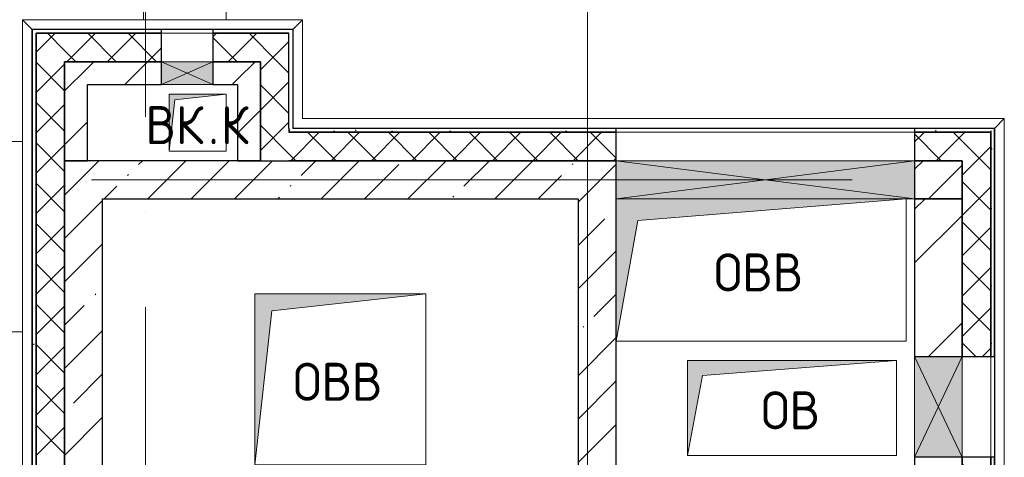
# Model space of a CAD drawing. Header units: millimetres. Extents: x -30540 to 150652, y -11730 to 123410.
# Tile 29 of 113: x -1650 to 3527, y 84340 to 86642. Entities that reach past the tile are written whole.
import ezdxf

# ---------------------------------------------------------------- set-up
doc = ezdxf.new("R2010")
doc.units = ezdxf.units.MM
doc.linetypes.add('ADSK_Линия сетки', pattern=[5000, 4000, -500, 0, -500])
for name, color, linetype, lineweight in [('A-____-NOTE-TEXT', 7, 'Continuous', 18), ('A-GENM-____-OTLN', 7, 'Continuous', 18), ('A-GLAZ-____-MCUT', 7, 'Continuous', 9), ('A-GLAZ-____-OTLN', 7, 'Continuous', 18), ('A-ROOF-____-OTLN', 7, 'Continuous', 18), ('A-ROOF-____-PATT', 7, 'Continuous', 18), ('A-WALL-____-MCUT', 7, 'Continuous', 40), ('A-WALL-____-OTLN', 7, 'Continuous', 18), ('A-WALL-____-PATT', 7, 'Continuous', 40), ('I-WALL-____-MCUT', 7, 'Continuous', 40), ('I-WALL-____-OTLN', 7, 'Continuous', 18), ('M-EQPM-____-OTLN', 7, 'Continuous', 18), ('S-GRID-____-OTLN', 7, 'Continuous', 9)]:
    doc.layers.add(name, color=color, linetype=linetype, lineweight=lineweight)
doc.styles.add('GOST Common', font='GOST_Common.ttf', dxfattribs={"height": 200})
pattern_1 = [(45, (0, 0), (-228.0985, 228.0985), []), (45, (228.1, 0), (-228.0985, 228.0985), [403.225, -80.645, 6.706, -73.939])]
pattern_2 = [(45, (0, 0), (-424.264, 424.264), []), (45, (0, 282.8), (-424.264, 424.264), [])]
pattern_3 = [(45, (0, 0), (-106.06602, 106.06602), []), (135, (0, 0), (-106.06602, -106.06602), [])]
pattern_4 = [(0, (0, 0), (406.4, 101.6), [6.706, -298.094, 6.706, -298.094, -1625.6]), (0, (0, 0), (406.4, 101.6), [-609.6, 6.706, -602.894, 6.706, -298.094, -711.2]), (0, (0, 0), (406.4, 101.6), [-1524, 6.706, -196.494, 6.706, -501.294]), (120, (152.4, 50.8), (-291.18818, 301.15272), [6.706, -298.094, 6.706, -298.094, -1625.6]), (120, (152.4, 50.8), (-291.18818, 301.15272), [-609.6, 6.706, -602.894, 6.706, -298.094, -711.2]), (120, (152.4, 50.8), (-291.18818, 301.15272), [-1524, 6.706, -196.494, 6.706, -501.294]), (240, (203.2, 254), (-115.21182, -402.75272), [6.706, -298.094, 6.706, -298.094, -1625.6]), (240, (203.2, 254), (-115.21182, -402.75272), [-609.6, 6.706, -602.894, 6.706, -298.094, -711.2]), (240, (203.2, 254), (-115.21182, -402.75272), [-1524, 6.706, -196.494, 6.706, -501.294])]

# ---------------------------------------------------------------- blocks, each defined once
blk = doc.blocks.new('АР_Канал вертикальный прямоугольный - ОВВ-8324429-Кровля ЭЛ')
at = {"layer": 'M-EQPM-____-OTLN', "lineweight": 13, "true_color": 0xe2e2e2}
blk.add_hatch(color=254, dxfattribs=at).paths.add_polyline_path([(-762.5, -375), (-648.8, 261.2), (762.5, 375), (-762.5, 375), (-762.5, 348.7)])
at = {"layer": 'M-EQPM-____-OTLN', "color": 253, "lineweight": 13, "true_color": 0xaaaaaa}
for p, q in [((762.5, 375), (-762.5, 375)), ((762.5, 375), (-762.5, 375)), ((-762.5, 375), (762.5, 375)), ((-648.8, 261.2), (762.5, 375)), ((-648.8, 261.2), (762.5, 375)), ((762.5, -375), (762.5, 375)), ((762.5, 375), (762.5, -375)), ((-762.5, -375), (-648.8, 261.2)), ((-762.5, -375), (-648.8, 261.2)), ((-762.5, -375), (762.5, -375)), ((762.5, -375), (-762.5, -375))]:
    blk.add_line(p, q, dxfattribs=at)
blk = doc.blocks.new('АР_Канал вертикальный прямоугольный - ВК_К-7548682-Кровля ЭЛ')
at = {"layer": 'M-EQPM-____-OTLN', "lineweight": 13, "true_color": 0xe2e2e2}
blk.add_hatch(color=254, dxfattribs=at).paths.add_polyline_path([(-150, -150), (-120, 120), (150, 150), (-150, 150)])
at = {"layer": 'M-EQPM-____-OTLN', "color": 253, "lineweight": 13, "true_color": 0xaaaaaa}
for p, q in [((150, 150), (-150, 150)), ((-150, 150), (-150, -150)), ((150, 150), (-150, 150)), ((-150, 150), (-150, -150)), ((-150, -150), (-150, 150)), ((-150, 150), (150, 150)), ((-150, -150), (-120, 120)), ((-150, -150), (-120, 120)), ((-120, 120), (150, 150)), ((-120, 120), (150, 150)), ((150, -150), (150, 150)), ((150, 150), (150, -150)), ((-150, -150), (150, -150)), ((150, -150), (-150, -150))]:
    blk.add_line(p, q, dxfattribs=at)
blk = doc.blocks.new('АР_Канал вертикальный прямоугольный - ОВ-7937886-Кровля ЭЛ')
at = {"layer": 'M-EQPM-____-OTLN', "lineweight": 13, "true_color": 0xe2e2e2}
blk.add_hatch(color=254, dxfattribs=at).paths.add_polyline_path([(-550, -250), (-470, 170), (550, 250), (-550, 250), (-550, -116.6)])
at = {"layer": 'M-EQPM-____-OTLN', "color": 253, "lineweight": 13, "true_color": 0xaaaaaa}
for p, q in [((550, 250), (-550, 250)), ((-550, 250), (-550, -250)), ((550, 250), (-550, 250)), ((-550, 250), (-550, -250)), ((-550, -250), (-550, 250)), ((-550, 250), (550, 250)), ((-470, 170), (550, 250)), ((-470, 170), (550, 250)), ((550, -250), (550, 250)), ((550, 250), (550, -250)), ((-550, -250), (-470, 170)), ((-550, -250), (-470, 170)), ((-550, -250), (550, -250)), ((550, -250), (-550, -250))]:
    blk.add_line(p, q, dxfattribs=at)
blk = doc.blocks.new('АР_Канал вертикальный прямоугольный - ОВВ-9070815-Кровля ЭЛ')
at = {"layer": 'M-EQPM-____-OTLN', "lineweight": 13, "true_color": 0xe2e2e2}
blk.add_hatch(color=254, dxfattribs=at).paths.add_polyline_path([(-450, -450), (-360, 360), (450, 450), (-450, 450), (-450, -266.6)])
at = {"layer": 'M-EQPM-____-OTLN', "color": 253, "lineweight": 13, "true_color": 0xaaaaaa}
for p, q in [((450, 450), (-450, 450)), ((-450, 450), (-450, -450)), ((-450, -450), (-450, 450)), ((-450, 450), (450, 450)), ((-360, 360), (450, 450)), ((-360, 360), (450, 450)), ((450, 450), (450, -450)), ((-450, -450), (-360, 360)), ((-450, -450), (-360, 360)), ((450, -450), (-450, -450))]:
    blk.add_line(p, q, dxfattribs=at)
blk = doc.blocks.new('АР_Отверстие прямоугольное - ОВВ-8324430-Кровля ЭЛ')
at = {"layer": 'A-GLAZ-____-OTLN', "lineweight": 13, "true_color": 0xf0f0f0}
blk.add_hatch(color=7, dxfattribs=at).paths.add_polyline_path([(-660, 100), (-660, -100), (910, -100), (910, 100)])
at = {"layer": 'A-GLAZ-____-MCUT', "color": 253, "lineweight": 15, "true_color": 0xaaaaaa}
for p, q in [((-660, 100), (-660, -100)), ((910, 100), (910, -100))]:
    blk.add_line(p, q, dxfattribs=at)
at = {"layer": 'A-GLAZ-____-OTLN', "color": 253, "lineweight": 5, "true_color": 0xaaaaaa}
for p, q in [((910, 100), (-660, -100)), ((-660, 100), (910, -100))]:
    blk.add_line(p, q, dxfattribs=at)
at = {"layer": 'A-GLAZ-____-OTLN', "color": 253, "lineweight": 13, "true_color": 0xaaaaaa}
for p, q in [((910, 100), (-660, 100)), ((-660, 100), (-660, -100)), ((910, -100), (910, 100)), ((-660, -100), (910, -100))]:
    blk.add_line(p, q, dxfattribs=at)
blk = doc.blocks.new('АР_Отверстие прямоугольное - ОВВ-7977671-Кровля ЭЛ')
at = {"layer": 'A-GLAZ-____-OTLN', "lineweight": 13, "true_color": 0xf0f0f0}
blk.add_hatch(color=7, dxfattribs=at).paths.add_polyline_path([(390, -125), (390, 125), (-140, 125), (-140, -125), (246.6, -125)])
at = {"layer": 'A-GLAZ-____-MCUT', "color": 253, "lineweight": 15, "true_color": 0xaaaaaa}
for p, q in [((-140, 125), (-140, -125)), ((390, 125), (390, -125))]:
    blk.add_line(p, q, dxfattribs=at)
at = {"layer": 'A-GLAZ-____-OTLN', "color": 253, "lineweight": 5, "true_color": 0xaaaaaa}
for p, q in [((390, 125), (-140, -125)), ((-140, 125), (390, -125))]:
    blk.add_line(p, q, dxfattribs=at)
at = {"layer": 'A-GLAZ-____-OTLN', "color": 253, "lineweight": 13, "true_color": 0xaaaaaa}
for p, q in [((390, 125), (-140, 125)), ((-140, 125), (-140, -125)), ((390, -125), (390, 125)), ((-140, -125), (390, -125))]:
    blk.add_line(p, q, dxfattribs=at)
blk = doc.blocks.new('АР_Отверстие прямоугольное - ВК-8884799-Кровля ЭЛ')
at = {"layer": 'A-GLAZ-____-OTLN', "lineweight": 13, "true_color": 0xf0f0f0}
blk.add_hatch(color=7, dxfattribs=at).paths.add_polyline_path([(196.6, 60), (-10, 60), (-10, -60), (260, -60), (260, 60)])
at = {"layer": 'A-GLAZ-____-MCUT', "color": 253, "lineweight": 15, "true_color": 0xaaaaaa}
for p, q in [((-10, 60), (-10, -60)), ((260, 60), (260, -60))]:
    blk.add_line(p, q, dxfattribs=at)
at = {"layer": 'A-GLAZ-____-OTLN', "color": 253, "lineweight": 5, "true_color": 0xaaaaaa}
for p, q in [((260, 60), (-10, -60)), ((-10, 60), (260, -60))]:
    blk.add_line(p, q, dxfattribs=at)
at = {"layer": 'A-GLAZ-____-OTLN', "color": 253, "lineweight": 13, "true_color": 0xaaaaaa}
for p, q in [((260, 60), (-10, 60)), ((-10, 60), (-10, -60)), ((260, -60), (260, 60)), ((-10, -60), (260, -60))]:
    blk.add_line(p, q, dxfattribs=at)
blk = doc.blocks.new('_GM_Dt-St-D_Фартук гнутый из оцинкованной стали_Пристенный_Тип 1__c-верхняя кромка с отгибом_ - ФС-1_3_50х70У100-1_5_t__RAL7016-8073888-Кровля ЭЛ')
at = {"layer": 'A-GENM-____-OTLN', "color": 253, "lineweight": 13, "true_color": 0xaaaaaa}
for p, q in [((50, 1.5), (50, 0)), ((3741.5, 0), (50, 0)), ((2041.5, 1.5), (471.5, 1.5)), ((3741.5, 0), (3741.5, 1.5)), ((0, -50), (50, 0)), ((3691.5, -50), (0, -50))]:
    blk.add_line(p, q, dxfattribs=at)
blk = doc.blocks.new('_GM_Dt-St-D_Фартук гнутый из оцинкованной стали_Пристенный_Тип 1__c-верхняя кромка с отгибом_ - ФС-1_3_50х70У100-1_5_t__RAL7016-8073703-Кровля ЭЛ')
at = {"layer": 'A-GENM-____-OTLN', "color": 253, "lineweight": 13, "true_color": 0xaaaaaa}
for p, q in [((50, 1.5), (50, 0)), ((71.5, 1.5), (50, 1.5)), ((1423, 0), (50, 0)), ((1423, 0), (1423, 1.5)), ((1423, 0), (1473, -50)), ((0, -50), (50, 0)), ((1473, -50), (0, -50))]:
    blk.add_line(p, q, dxfattribs=at)
blk = doc.blocks.new('_GM_Dt-St-D_Фартук гнутый из оцинкованной стали_Пристенный_Тип 1__c-верхняя кромка с отгибом_ - ФС-1_3_50х70У100-1_5_t__RAL7016-8073831-Кровля ЭЛ')
at = {"layer": 'A-GENM-____-OTLN', "color": 253, "lineweight": 13, "true_color": 0xaaaaaa}
for p, q in [((521.5, 1.5), (0, 1.5)), ((521.5, 0), (0, 0)), ((521.5, 0), (521.5, 1.5)), ((521.5, 0), (571.5, -50)), ((571.5, -50), (50, -50))]:
    blk.add_line(p, q, dxfattribs=at)
blk = doc.blocks.new('_GM_Dt-St-D_Фартук гнутый из оцинкованной стали_Пристенный_Тип 1__c-верхняя кромка с отгибом_ - ФС-1_3_50х70У100-1_5_t__RAL7016-8158985-Кровля ЭЛ')
at = {"layer": 'A-GENM-____-OTLN', "color": 253, "lineweight": 13, "true_color": 0xaaaaaa}
for p, q in [((0, -50), (50, 0)), ((50, 1.5), (50, 0)), ((5313, 0), (50, 0)), ((5313, 0), (5313, 1.5)), ((5313, 0), (5363, -50)), ((5363, -50), (0, -50))]:
    blk.add_line(p, q, dxfattribs=at)
blk = doc.blocks.new('_GM_Dt-St-D_Фартук гнутый из оцинкованной стали_Пристенный_Тип 1__c-верхняя кромка с отгибом_ - ФС-1_3_50х70У100-1_5_t__RAL7016-V28-Кровля ЭЛ')
at = {"layer": 'A-GENM-____-OTLN', "color": 253, "lineweight": 13, "true_color": 0xaaaaaa}
for p, q in [((0, -50), (50, 0)), ((50, 1.5), (50, 0)), ((5313, 0), (50, 0)), ((4111.5, 1.5), (3581.5, 1.5)), ((5313, 0), (5313, 1.5)), ((5313, 0), (5363, -50)), ((5363, -50), (0, -50))]:
    blk.add_line(p, q, dxfattribs=at)
blk = doc.blocks.new('Наметкина 10_РД_АР_К1_отсоединено_rvt-1-Кровля ЭЛ')
at = {"layer": 'A-ROOF-____-PATT', "lineweight": 5, "true_color": 0xd2d2d2}
h = blk.add_hatch(dxfattribs=at)
h.set_pattern_fill('FP_6', color=254, style=0, pattern_type=2)
h.set_pattern_definition([(0, (0, 0), (0, 1000), []), (90, (0, 0), (-1000, 6e-14), [])])
h.paths.add_polyline_path([(-4928.5, 32164), (8725.3, 32164), (8725.3, 43350), (935.3, 43350), (935.3, 54289), (-1644.7, 54289), (-1644.7, 60150), (-464.7, 60150), (-464.7, 69650), (1013.8, 69650), (1012.3, 81278.5), (-1636.2, 81278.5), (-1636.2, 86641.5), (-564.7, 86641.5), (-564.7, 91950), (655.3, 91950), (655.3, 88074), (1555.3, 88074), (1555.3, 91850), (4135.3, 91850), (4135.3, 88074), (5035.3, 88074), (5035.3, 92950), (-11844.7, 92950), (-11844.7, 87234), (-10944.7, 87234), (-10944.7, 91950), (-8944.7, 91950), (-8944.7, 89950), (-8964.7, 89950), (-8964.7, 81980), (-13264.7, 81980), (-13264.7, 80980), (-7964.7, 80980), (-7964.7, 86374), (-6114.7, 86374), (-6114.7, 91950), (-1664.7, 91950), (-1664.7, 87470), (-2464.7, 87470), (-2464.7, 85540), (-4939.3, 85540), (-4939.3, 83313.9), (-4582.2, 83520), (-4577.2, 83511.3), (-4939.3, 83302.3), (-4939.3, 83171.5), (-3443.5, 83171.5), (-4032.2, 83511.3), (-4027.2, 83520), (-3423.5, 83171.5), (-2708.2, 83170), (-2708.2, 79971.5), (113.8, 79971.5), (113.8, 79650), (135.3, 79650), (135.3, 79350), (113.8, 79350), (113.8, 72890), (-2634.7, 72890), (-2634.7, 77050), (-12364.7, 77050), (-12364.7, 60150), (-3984.5, 60150), (-3984.5, 61050), (-11464.7, 61050), (-11464.7, 66650), (-10005.7, 66650), (-10005.7, 67499.8), (-9905.7, 67499.8), (-9905.7, 66650), (-8064.7, 66650), (-8064.7, 71650), (-8964.7, 71650), (-8964.7, 67650), (-11464.7, 67650), (-11464.7, 76050), (-3634.7, 76050), (-3634.7, 71890), (-1464.7, 71890), (-1464.7, 61050), (-3884.5, 61050), (-3884.5, 60150), (-2644.7, 60150), (-2644.7, 56441.5), (-2423.2, 56439.9), (-2423.2, 55268.5), (-2644.7, 55268.5), (-2644.7, 54289), (-3224.7, 54289), (-3224.3, 49541.5), (-2224.7, 49541.5), (-2224.7, 53389), (-164.7, 53389), (-164.7, 43954), (-5124.7, 43954), (-5123.2, 43431.5), (-5073.2, 43431.5), (-5073.2, 41668.5), (-5124.7, 41668.5), (-5124.7, 40650), (-3749.7, 40650), (-3749.7, 42500), (-3326.2, 42500), (-3304.7, 42521.5), (5456.8, 42521.5), (5456.8, 42500), (7825.3, 42500), (7825.3, 33064), (-5614.7, 33064), (-5614.7, 35439), (-2114.7, 35439), (-2114.7, 36339), (-6514.7, 36339), (-6514.7, 33064), (-11464.7, 33064), (-11464.7, 38676.9), (-8114.7, 38676.9), (-8114.7, 39950), (-11064.7, 39950), (-11062.7, 41950), (-8114.7, 41949), (-8114.7, 46108.5), (-5124.7, 46108.5), (-5124.7, 43980), (-4214.7, 43980), (-4214.7, 47208.5), (-6206.2, 47208.5), (-6206.2, 47964), (-9014.7, 47964), (-9015.7, 42949), (-11464.7, 42949), (-11464.7, 55136), (-12364.7, 55136), (-12364.7, 32164)])
at = {"layer": 'A-WALL-____-PATT', "lineweight": 5, "true_color": 0xaaaaaa}
h = blk.add_hatch(dxfattribs=at)
h.set_pattern_fill('FP_8', color=253, style=0, pattern_type=2)
h.set_pattern_definition(pattern_4)
h.paths.add_polyline_path([(-1584.7, 81350), (-1564.7, 81350), (-1564.7, 86590), (-1584.7, 86590), (-1584.7, 81592.1)])
h = blk.add_hatch(dxfattribs=at)
h.set_pattern_fill('FP_3', color=253, style=0, pattern_type=2)
h.set_pattern_definition(pattern_3)
h.paths.add_polyline_path([(-1564.7, 81350), (-1414.7, 81350), (-1414.7, 86570), (-1564.7, 86570), (-1564.7, 81592.1)])
h = blk.add_hatch(dxfattribs=at)
h.set_pattern_fill('FP_3', color=253, style=0, pattern_type=2)
h.set_pattern_definition(pattern_3)
h.paths.add_polyline_path([(-234.7, 86420), (-234.7, 86570), (-634.7, 86570), (-634.7, 86420), (-384.7, 86420)])
h.paths.add_polyline_path([(-904.7, 86420), (-904.7, 86570), (-1414.7, 86570), (-1414.7, 86420)])
h = blk.add_hatch(dxfattribs=at)
h.set_pattern_fill('FP_2', color=253, style=0, pattern_type=2)
h.set_pattern_definition(pattern_2)
h.paths.add_polyline_path([(-1294.7, 85900), (-1294.7, 86420), (-1414.7, 86420), (-1414.7, 85900)])
h = blk.add_hatch(dxfattribs=at)
h.set_pattern_fill('FP_2', color=253, style=0, pattern_type=2)
h.set_pattern_definition(pattern_2)
h.paths.add_polyline_path([(-904.7, 86300), (-904.7, 86420), (-1294.7, 86420), (-1294.7, 86300)])
h.paths.add_polyline_path([(-504.7, 86300), (-504.7, 86420), (-634.7, 86420), (-634.7, 86300)])
h = blk.add_hatch(dxfattribs=at)
h.set_pattern_fill('FP_2', color=253, style=0, pattern_type=2)
h.set_pattern_definition(pattern_2)
h.paths.add_polyline_path([(-384.7, 85900), (-384.7, 86420), (-504.7, 86420), (-504.7, 85900)])
h = blk.add_hatch(dxfattribs=at)
h.set_pattern_fill('FP_3', color=253, style=0, pattern_type=2)
h.set_pattern_definition(pattern_3)
h.paths.add_polyline_path([(-234.7, 85900), (-234.7, 86420), (-384.7, 86420), (-384.7, 85900)])
h = blk.add_hatch(dxfattribs=at)
h.set_pattern_fill('FP_8', color=253, style=0, pattern_type=2)
h.set_pattern_definition(pattern_4)
h.paths.add_polyline_path([(3455.3, 86050), (3475.3, 86050), (3475.3, 86070), (3055.3, 86070), (3055.3, 86050), (3245.8, 86050)])
h.paths.add_polyline_path([(1485.3, 86050), (1485.3, 86070), (-234.7, 86070), (-234.7, 86050), (1202.2, 86050)])
h = blk.add_hatch(dxfattribs=at)
h.set_pattern_fill('FP_3', color=253, style=0, pattern_type=2)
h.set_pattern_definition(pattern_3)
h.paths.add_polyline_path([(3305.3, 85900), (3305.3, 86050), (3055.3, 86050), (3055.3, 85900), (3245.8, 85900)])
h.paths.add_polyline_path([(1485.3, 85900), (1485.3, 86050), (-234.7, 86050), (-234.7, 85900), (1202.2, 85900)])
h = blk.add_hatch(dxfattribs=at)
h.set_pattern_fill('FP_3', color=253, style=0, pattern_type=2)
h.set_pattern_definition(pattern_3)
h.paths.add_polyline_path([(3305.3, 80830), (3455.3, 80830), (3455.3, 83560), (3305.3, 83560), (3305.3, 80980)])
h.paths.add_polyline_path([(3455.3, 83830), (3455.3, 84340), (3305.3, 84340), (3305.3, 83830)])
h.paths.add_polyline_path([(3455.3, 84870), (3455.3, 86050), (3305.3, 86050), (3305.3, 84870)])
h = blk.add_hatch(dxfattribs=at)
h.set_pattern_fill('FP_8', color=253, style=0, pattern_type=2)
h.set_pattern_definition(pattern_4)
h.paths.add_polyline_path([(3455.3, 80810), (3475.3, 80810), (3475.3, 83560), (3455.3, 83560), (3455.3, 80830)])
h.paths.add_polyline_path([(3455.3, 83830), (3475.3, 83830), (3475.3, 84340), (3455.3, 84340)])
h.paths.add_polyline_path([(3475.3, 84870), (3475.3, 86050), (3455.3, 86050), (3455.3, 84870)])
h = blk.add_hatch(dxfattribs=at)
h.set_pattern_fill('FP_1', color=253, style=0, pattern_type=2)
h.set_pattern_definition(pattern_1)
h.paths.add_polyline_path([(-1414.7, 81500), (-1214.7, 81500), (-1214.7, 85900), (-1414.7, 85900), (-1414.7, 81592.1)])
h = blk.add_hatch(dxfattribs=at)
h.set_pattern_fill('FP_1', color=253, style=0, pattern_type=2)
h.set_pattern_definition(pattern_1)
h.paths.add_polyline_path([(3245.8, 85700), (3305.3, 85700), (3305.3, 85900), (3055.3, 85900), (3055.3, 85700)])
h.paths.add_polyline_path([(1202.2, 85700), (1485.3, 85700), (1485.3, 85900), (-1214.7, 85900), (-1214.7, 85700), (-841.3, 85700)])
h = blk.add_hatch(dxfattribs=at)
h.set_pattern_fill('FP_1', color=253, style=0, pattern_type=2)
h.set_pattern_definition(pattern_1)
h.paths.add_polyline_path([(1285.3, 81700), (1485.3, 81700), (1485.3, 85700), (1285.3, 85700), (1285.3, 82050)])
h = blk.add_hatch(dxfattribs=at)
h.set_pattern_fill('FP_2', color=253, style=0, pattern_type=2)
h.set_pattern_definition(pattern_2)
h.paths.add_polyline_path([(3055.3, 80980), (3305.3, 80980), (3305.3, 83560), (3055.3, 83560), (3055.3, 81230)])
h.paths.add_polyline_path([(3245.8, 83830), (3305.3, 83830), (3305.3, 84340), (3055.3, 84340), (3055.3, 83830)])
h.paths.add_polyline_path([(3055.3, 84870), (3305.3, 84870), (3305.3, 85700), (3055.3, 85700)])
at = {"layer": 'A-ROOF-____-OTLN', "color": 253, "lineweight": 13, "true_color": 0xaaaaaa}
blk.add_line((-564.7, 86641.5), (-564.7, 91950), dxfattribs=at)
at = {"layer": 'A-WALL-____-MCUT', "color": 253, "lineweight": 30, "true_color": 0xaaaaaa}
for p, q in [((-1564.7, 86590), (-1584.7, 86590)), ((-1584.7, 86590), (-1584.7, 81350)), ((-904.7, 86590), (-1564.7, 86590)), ((-1564.7, 86570), (-1564.7, 81350)), ((-1414.7, 86570), (-1564.7, 86570)), ((-1564.7, 81350), (-1564.7, 86570)), ((-1564.7, 86570), (-904.7, 86570)), ((-904.7, 86570), (-1414.7, 86570)), ((-904.7, 86570), (-904.7, 86590)), ((-904.7, 86420), (-904.7, 86570)), ((-234.7, 86590), (-634.7, 86590)), ((-634.7, 86590), (-634.7, 86570)), ((-234.7, 86570), (-634.7, 86570)), ((-634.7, 86570), (-634.7, 86420)), ((-634.7, 86570), (-234.7, 86570)), ((-234.7, 86420), (-234.7, 86570)), ((-1414.7, 81500), (-1414.7, 86420)), ((-1414.7, 86420), (-904.7, 86420)), ((-634.7, 86420), (-384.7, 86420)), ((-384.7, 86420), (-384.7, 85900)), ((-234.7, 86070), (-234.7, 86420)), ((-234.7, 86070), (-234.7, 86050)), ((1485.3, 86050), (-234.7, 86050)), ((-234.7, 86050), (1485.3, 86050)), ((1485.3, 86070), (-214.7, 86070)), ((1485.3, 86050), (1485.3, 86070)), ((1485.3, 85900), (1485.3, 86050)), ((3475.3, 86070), (3055.3, 86070)), ((3055.3, 86070), (3055.3, 86050)), ((3305.3, 86050), (3055.3, 86050)), ((3055.3, 86050), (3055.3, 85900)), ((3055.3, 86050), (3455.3, 86050)), ((3455.3, 86050), (3305.3, 86050)), ((3455.3, 84870), (3455.3, 86050)), ((3455.3, 86050), (3455.3, 84870)), ((3475.3, 86050), (3475.3, 86070)), ((3475.3, 84870), (3475.3, 86050)), ((-1214.7, 85900), (-1414.7, 85900)), ((-1414.7, 85900), (-1414.7, 81500)), ((-384.7, 85900), (-1214.7, 85900)), ((-384.7, 85900), (-234.7, 85900)), ((1485.3, 85900), (-234.7, 85900)), ((-234.7, 85900), (1485.3, 85900)), ((1485.3, 85700), (1485.3, 85900)), ((3305.3, 85900), (3055.3, 85900)), ((3055.3, 85900), (3055.3, 85700)), ((3055.3, 85900), (3305.3, 85900)), ((3305.3, 85700), (3305.3, 85900)), ((3305.3, 85900), (3305.3, 84870)), ((-1214.7, 83800), (-1214.7, 85700)), ((-1214.7, 85700), (1285.3, 85700)), ((1285.3, 85700), (1285.3, 83800)), ((1485.3, 83100), (1485.3, 85700)), ((3305.3, 85700), (3055.3, 85700)), ((3055.3, 85700), (3055.3, 84870)), ((3055.3, 85700), (3305.3, 85700)), ((3305.3, 84870), (3305.3, 85700)), ((3055.3, 84870), (3305.3, 84870)), ((3305.3, 84870), (3455.3, 84870)), ((3455.3, 84870), (3475.3, 84870)), ((3305.3, 84340), (3055.3, 84340)), ((3055.3, 84340), (3055.3, 83830)), ((3305.3, 83830), (3305.3, 84340)), ((3305.3, 84340), (3305.3, 83830)), ((3455.3, 84340), (3305.3, 84340)), ((3455.3, 83830), (3455.3, 84340)), ((3455.3, 84340), (3455.3, 83830)), ((3475.3, 84340), (3455.3, 84340)), ((3475.3, 83830), (3475.3, 84340))]:
    blk.add_line(p, q, dxfattribs=at)
at = {"layer": 'A-WALL-____-OTLN', "color": 253, "lineweight": 13, "true_color": 0xaaaaaa}
for p, q in [((-904.7, 86590), (-634.7, 86590)), ((-904.7, 86570), (-634.7, 86570)), ((-634.7, 86570), (-904.7, 86570)), ((-634.7, 86420), (-904.7, 86420)), ((1485.3, 86050), (3055.3, 86050)), ((1485.3, 85900), (3055.3, 85900)), ((3055.3, 85900), (1485.3, 85900)), ((3055.3, 85700), (3055.3, 85900)), ((3055.3, 85700), (3010.3, 85700)), ((3055.3, 84340), (3055.3, 84870)), ((3305.3, 84870), (3305.3, 84340)), ((3305.3, 84340), (3305.3, 84870)), ((3455.3, 84870), (3455.3, 84340)), ((3055.3, 84340), (3305.3, 84340))]:
    blk.add_line(p, q, dxfattribs=at)
at = {"layer": 'I-WALL-____-MCUT', "color": 253, "lineweight": 30, "true_color": 0xaaaaaa}
for p, q in [((-1294.7, 86420), (-1414.7, 86420)), ((-1414.7, 86420), (-1414.7, 85900)), ((-904.7, 86420), (-1294.7, 86420)), ((-904.7, 86300), (-904.7, 86420)), ((-504.7, 86420), (-634.7, 86420)), ((-634.7, 86420), (-634.7, 86300)), ((-384.7, 86420), (-504.7, 86420)), ((-384.7, 85900), (-384.7, 86420)), ((-1294.7, 85900), (-1294.7, 86300)), ((-1294.7, 86300), (-904.7, 86300)), ((-634.7, 86300), (-504.7, 86300)), ((-504.7, 86300), (-504.7, 85900)), ((-1414.7, 85900), (-1294.7, 85900)), ((-504.7, 85900), (-384.7, 85900))]:
    blk.add_line(p, q, dxfattribs=at)
at = {"layer": 'I-WALL-____-OTLN', "color": 253, "lineweight": 13, "true_color": 0xaaaaaa}
for p, q in [((-904.7, 86420), (-634.7, 86420)), ((-634.7, 86300), (-634.7, 86420)), ((-634.7, 86300), (-904.7, 86300))]:
    blk.add_line(p, q, dxfattribs=at)
at = {"layer": 'A-GENM-____-OTLN', "color": 254, "lineweight": 13, "true_color": 0xd4d4d4}
for name, p, rotation in [('_GM_Dt-St-D_Фартук гнутый из оцинкованной стали_Пристенный_Тип 1__c-верхняя кромка с отгибом_ - ФС-1_3_50х70У100-1_5_t__RAL7016-8073703-Кровля ЭЛ', (-163.2, 86591.5), 180), ('_GM_Dt-St-D_Фартук гнутый из оцинкованной стали_Пристенный_Тип 1__c-верхняя кромка с отгибом_ - ФС-1_3_50х70У100-1_5_t__RAL7016-8158985-Кровля ЭЛ', (-1586.2, 86641.5), 269.9999999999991), ('_GM_Dt-St-D_Фартук гнутый из оцинкованной стали_Пристенный_Тип 1__c-верхняя кромка с отгибом_ - ФС-1_3_50х70У100-1_5_t__RAL7016-8073831-Кровля ЭЛ', (-213.2, 86070), 89.99999999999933), ('_GM_Dt-St-D_Фартук гнутый из оцинкованной стали_Пристенный_Тип 1__c-верхняя кромка с отгибом_ - ФС-1_3_50х70У100-1_5_t__RAL7016-8073888-Кровля ЭЛ', (3526.8, 86071.5), 180), ('_GM_Dt-St-D_Фартук гнутый из оцинкованной стали_Пристенный_Тип 1__c-верхняя кромка с отгибом_ - ФС-1_3_50х70У100-1_5_t__RAL7016-V28-Кровля ЭЛ', (3476.8, 80758.5), 89.99999999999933)]:
    blk.add_blockref(name, p, dxfattribs=dict(at, rotation=rotation))
at = {"layer": 'A-GLAZ-____-OTLN', "color": 254, "lineweight": 13, "true_color": 0xd4d4d4}
for name, p, rotation in [('АР_Отверстие прямоугольное - ВК-8884799-Кровля ЭЛ', (-644.7, 86360), 180), ('АР_Отверстие прямоугольное - ОВВ-8324430-Кровля ЭЛ', (2395.3, 85800), 180), ('АР_Отверстие прямоугольное - ОВВ-7977671-Кровля ЭЛ', (3180.3, 84730), 269.9999999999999)]:
    blk.add_blockref(name, p, dxfattribs=dict(at, rotation=rotation))
at = {"layer": 'M-EQPM-____-OTLN', "color": 254, "lineweight": 13, "true_color": 0xd4d4d4}
for name, p in [('АР_Канал вертикальный прямоугольный - ВК_К-7548682-Кровля ЭЛ', (-714.7, 86100)), ('АР_Канал вертикальный прямоугольный - ОВВ-8324429-Кровля ЭЛ', (2247.8, 85325)), ('АР_Канал вертикальный прямоугольный - ОВВ-9070815-Кровля ЭЛ', (35.3, 84750)), ('АР_Канал вертикальный прямоугольный - ОВ-7937886-Кровля ЭЛ', (2410.3, 84600))]:
    blk.add_blockref(name, p, dxfattribs=at)
at = {"layer": 'A-____-NOTE-TEXT', "color": 253, "lineweight": 5, "true_color": 0xaaaaaa, "char_height": 200, "attachment_point": 1, "style": 'GOST Common'}
for s, insert, width in [('ВК', (-989.9, 86187.2), 400.844), ('\\fGOST Common|b0|i0|c204|p34|;К', (-593, 86187.2), 192.405), ('\\fGOST Common|b0|i0|c204|p34|;.', (-659.2, 86187.2), 80.169), ('ОВВ', (1999.6, 85412.2), 609.282), ('ОВВ', (-212.9, 84837.2), 609.282), ('ОВ', (2248.1, 84687.2), 400.844)]:
    blk.add_mtext(s, dxfattribs=dict(at, insert=insert, width=width))

msp = doc.modelspace()

# ---------------------------------------------------------------- linework, layer by layer
at = {"layer": 'S-GRID-____-OTLN', "color": 253, "linetype": 'ADSK_Линия сетки', "true_color": 0xaaaaaa}
for p, q in [((-989.7, 26129.3), (-989.7, 98105.9)), ((1335.3, 23589.3), (1335.3, 98105.9)), ((17726.8, 85800), (-28904.3, 85800))]:
    msp.add_line(p, q, dxfattribs=at)

# ---------------------------------------------------------------- block references
at = {"lineweight": 5}
msp.add_blockref('Наметкина 10_РД_АР_К1_отсоединено_rvt-1-Кровля ЭЛ', (0, 0), dxfattribs=at)

doc.saveas('drawing.dxf')
